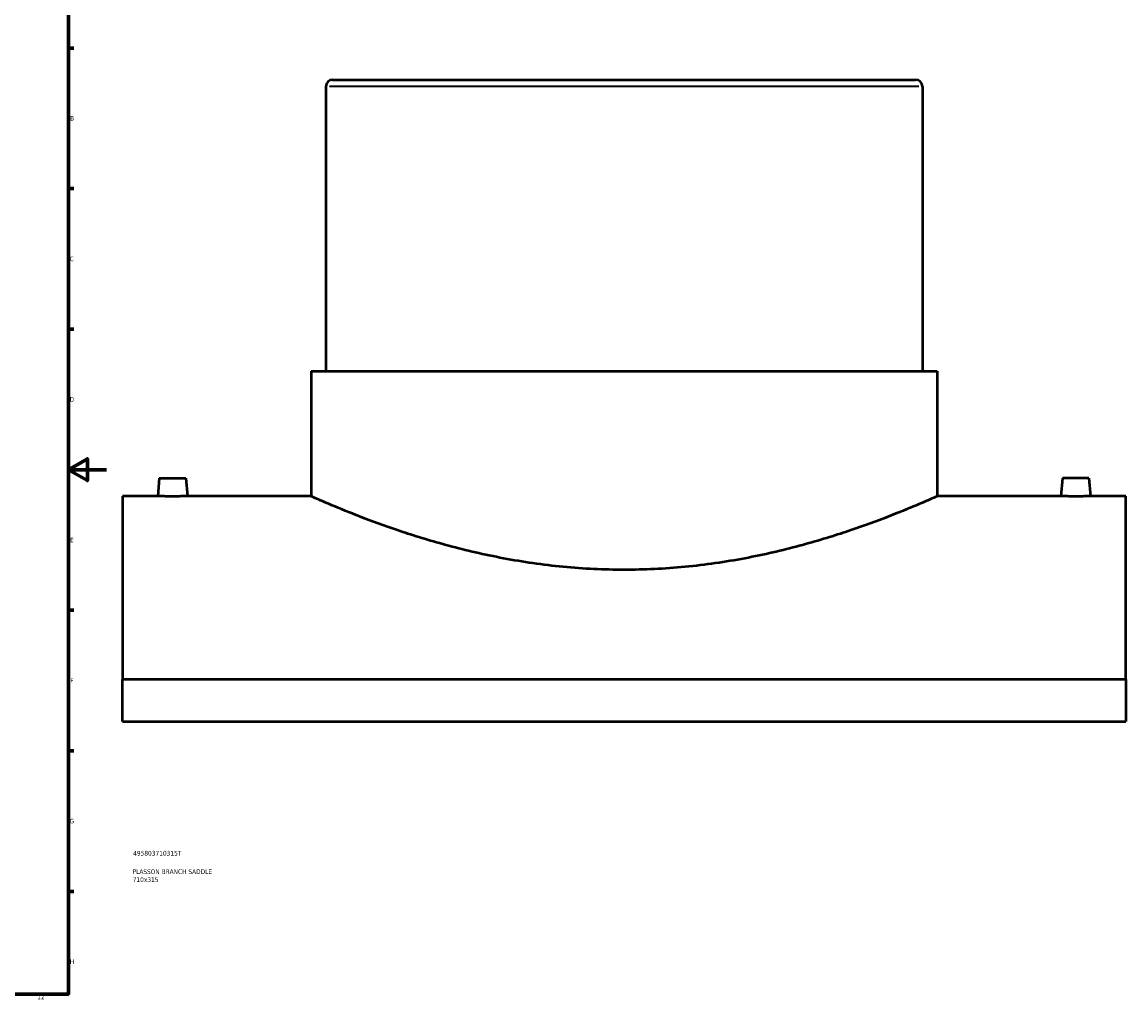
# Model space of a CAD drawing. Header units: millimetres. Extents: x -339 to 1557, y -430 to 1121.
# Tile 4 of 5: x 796 to 1379, y 18 to 533. Entities that reach past the tile are written whole.
import ezdxf

# ---------------------------------------------------------------- set-up
doc = ezdxf.new("R2010")
doc.units = ezdxf.units.MM
for name, color, linetype, lineweight in [('Border (ANSI)', 7, 'Continuous', 70), ('Title (ISO)', 7, 'Continuous', 50), ('Visible (ANSI)', 7, 'Continuous', 50), ('Visible Narrow (ANSI)', 7, 'Continuous', 35)]:
    doc.layers.add(name, color=color, linetype=linetype, lineweight=lineweight)
doc.styles.add('Note Text (ANSI)', font='tahoma.ttf')
doc.styles.add('Note Text (ISO)', font='tahoma.ttf')

# ---------------------------------------------------------------- blocks, each defined once
blk = doc.blocks.new('Borders Default Border')
at = {"layer": 'Border (ANSI)'}
for p, q in [((821, 519.75), (823.8, 519.75)), ((821, 445.5), (823.8, 445.5)), ((821, 371.25), (823.8, 371.25)), ((821, 222.75), (823.8, 222.75)), ((821, 148.5), (823.8, 148.5)), ((821, 74.25), (823.8, 74.25))]:
    blk.add_line(p, q, dxfattribs=at)
at = {"layer": 'Border (ANSI)', "flags": 128}
for points in [[(20, 20), (20, 574), (821, 574), (821, 20), (20, 20)], [(841, 297), (821, 297), (831, 302.77), (831, 291.23), (821, 297)]]:
    blk.add_lwpolyline(points, dxfattribs=at)
at = {"layer": 'Border (ANSI)', "color": 5, "true_color": 0x0000ff, "char_height": 2.4, "attachment_point": 7, "style": 'Note Text (ANSI)'}
for s, insert in [('B', (821.87, 481.43)), ('C', (821.71, 407.13)), ('D', (821.72, 332.93)), ('E', (821.91, 258.68)), ('F', (821.98, 184.43)), ('G', (821.6, 110.13)), ('H', (821.73, 35.93)), ('12', (804.52, 17.2))]:
    blk.add_mtext(s, dxfattribs=dict(at, insert=insert))
blk = doc.blocks.new('Title Blocks ISO')
at = {"layer": 'Title (ISO)', "color": 232, "true_color": 0xca0064, "style": 'Note Text (ISO)'}
for tag, p in [('PART_NUMBER_001', (34.16, 73.13)), ('DESCRIPTION_001', (33.84, 63.4)), ('DESCRIPTION_002', (33.92, 59.18))]:
    blk.add_attdef(tag, p, '', height=2.5, dxfattribs=at)

msp = doc.modelspace()

# ---------------------------------------------------------------- linework, layer by layer
at = {"layer": 'Visible (ANSI)'}
for p, q in [((960.51, 503), (1268.41, 503)), ((956.96, 499.45), (956.96, 349)), ((1271.96, 499.45), (1271.96, 349)), ((949.09, 349), (1279.84, 349)), ((949.09, 349), (949.09, 283)), ((1279.84, 349), (1279.84, 283)), ((868.96, 292.6), (868.12, 283)), ((868.96, 292.6), (882.96, 292.6)), ((882.96, 292.6), (883.8, 283)), ((1345.96, 292.6), (1345.12, 283)), ((1359.96, 292.6), (1345.96, 292.6)), ((1359.96, 292.6), (1360.8, 283)), ((849.46, 283), (849.46, 186.12)), ((868.12, 283), (849.46, 283)), ((949.09, 283), (883.8, 283)), ((1345.12, 283), (1279.84, 283)), ((1379.46, 283), (1360.8, 283)), ((1379.46, 186.12), (1379.46, 283)), ((1379.46, 186.12), (849.46, 186.12)), ((849.46, 164.04), (849.46, 186.12)), ((1379.46, 186.12), (1379.46, 164.04)), ((849.46, 164.04), (1379.46, 164.04))]:
    msp.add_line(p, q, dxfattribs=at)
for centre, start, end in [((960.51, 499.45), 90, 180), ((1268.41, 499.45), 0, 90)]:
    msp.add_arc(centre, 3.55, start, end, dxfattribs=at)
for points, knots in [([(875.96, 282.91), (874.98, 282.91), (873.93, 282.92), (872, 282.93), (871.11, 282.94), (869.72, 282.97), (869.12, 282.98), (868.32, 282.99), (868.12, 283), (868.12, 283)], [0, 0, 0, 0, 0.295496, 0.295496, 0.590991, 0.590991, 0.886425, 0.886425, 1.181858, 1.181858, 1.181858, 1.181858]), ([(883.8, 283), (883.8, 283), (883.61, 282.99), (882.81, 282.98), (882.2, 282.97), (880.81, 282.94), (879.93, 282.93), (878, 282.92), (876.95, 282.91), (875.96, 282.91)], [3.545574, 3.545574, 3.545574, 3.545574, 3.841007, 3.841007, 4.136441, 4.136441, 4.431936, 4.431936, 4.727432, 4.727432, 4.727432, 4.727432]), ([(1114.46, 244.1), (1109.19, 244.1), (1103.83, 244.23), (1093.08, 244.74), (1087.68, 245.13), (1071.56, 246.69), (1060.93, 248.24), (1040.61, 252.07), (1030.91, 254.34), (1013, 259.15), (1004.79, 261.67), (990.27, 266.49), (983.44, 268.97), (971.35, 273.58), (966.09, 275.72), (957.6, 279.26), (954.37, 280.67), (950.11, 282.54), (949.09, 283), (949.09, 283)], [0, 0, 0, 0, 1.583204, 1.583204, 3.166407, 3.166407, 6.332814, 6.332814, 9.499221, 9.499221, 12.665628, 12.665628, 15.826886, 15.826886, 18.988143, 18.988143, 22.149401, 22.149401, 25.310659, 25.310659, 25.310659, 25.310659]), ([(1279.84, 283), (1279.84, 283), (1278.82, 282.54), (1274.56, 280.67), (1271.32, 279.26), (1262.84, 275.72), (1257.58, 273.58), (1245.49, 268.97), (1238.66, 266.49), (1224.14, 261.67), (1215.93, 259.15), (1198.02, 254.34), (1188.32, 252.07), (1168, 248.24), (1157.37, 246.69), (1141.25, 245.13), (1135.85, 244.74), (1125.09, 244.23), (1119.74, 244.1), (1114.46, 244.1)], [75.931976, 75.931976, 75.931976, 75.931976, 79.093234, 79.093234, 82.254491, 82.254491, 85.415749, 85.415749, 88.577007, 88.577007, 91.743414, 91.743414, 94.909821, 94.909821, 98.076228, 98.076228, 99.659431, 99.659431, 101.242635, 101.242635, 101.242635, 101.242635]), ([(1352.96, 282.91), (1351.98, 282.91), (1350.93, 282.92), (1349, 282.93), (1348.11, 282.94), (1346.72, 282.97), (1346.12, 282.98), (1345.32, 282.99), (1345.12, 283), (1345.12, 283)], [2.363716, 2.363716, 2.363716, 2.363716, 2.659212, 2.659212, 2.954707, 2.954707, 3.250141, 3.250141, 3.545574, 3.545574, 3.545574, 3.545574]), ([(1360.8, 283), (1360.8, 283), (1360.61, 282.99), (1359.81, 282.98), (1359.2, 282.97), (1357.81, 282.94), (1356.93, 282.93), (1355, 282.92), (1353.95, 282.91), (1352.96, 282.91)], [5.90929, 5.90929, 5.90929, 5.90929, 6.204723, 6.204723, 6.500157, 6.500157, 6.795652, 6.795652, 7.091148, 7.091148, 7.091148, 7.091148])]:
    msp.add_open_spline(points, degree=3, knots=knots, dxfattribs=at)
at = {"layer": 'Visible Narrow (ANSI)'}
msp.add_line((1270.02, 499.45), (958.9, 499.45), dxfattribs=at)

# ---------------------------------------------------------------- block references
msp.add_blockref('Borders Default Border', (0, 0))
msp.add_blockref('Title Blocks ISO', (821, 20)).add_auto_attribs({'PART_NUMBER_001': '495803710315T', 'DESCRIPTION_001': 'PLASSON BRANCH SADDLE', 'DESCRIPTION_002': '710x315'})

doc.saveas('drawing.dxf')
